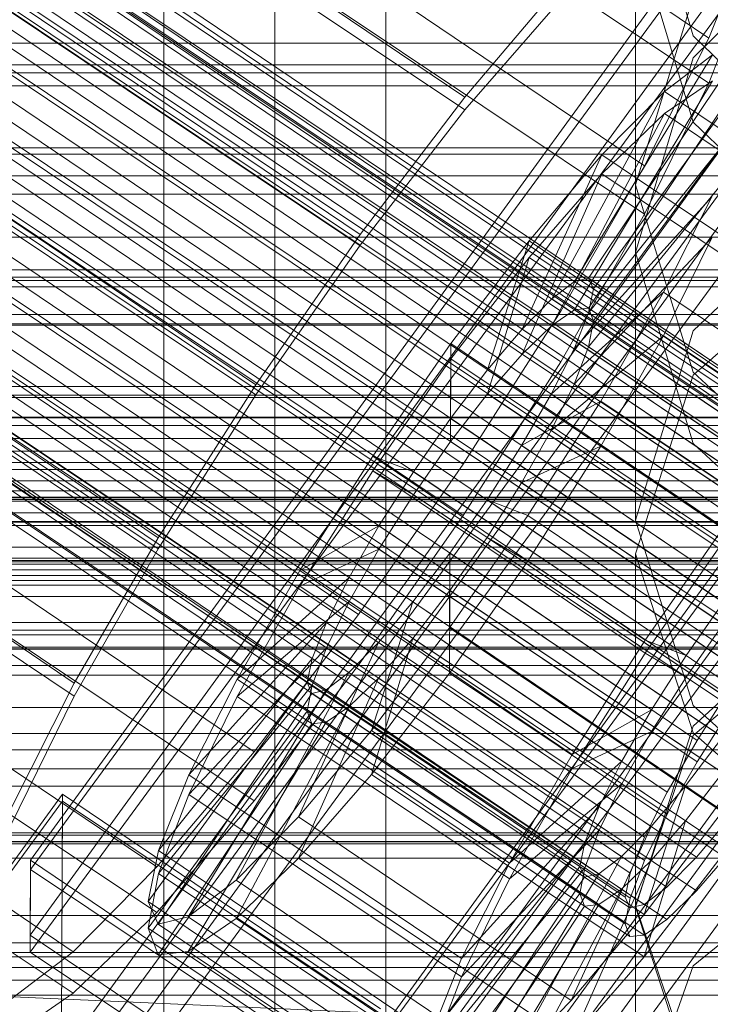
# Model space of a CAD drawing. Header units: millimetres. Extents: x -4738 to 65662, y -68080 to 6847.
# Tile 211 of 256: x -173 to -148, y -34556 to -34520. Entities that reach past the tile are written whole.
import ezdxf

# ---------------------------------------------------------------- set-up
doc = ezdxf.new("R2010")
doc.units = ezdxf.units.MM
for name, color, linetype, lineweight in [('COTAS_O', 1, 'Continuous', 0), ('COTAS_P', 1, 'Continuous', 0), ('frontal_briquetadora', 7, 'Continuous', 0), ('frontal_C01', 7, 'Continuous', 0), ('frontal_C02', 7, 'Continuous', 0), ('frontal_C03', 7, 'Continuous', 0), ('frontal_C04', 7, 'Continuous', 0), ('frontal_mezcladora', 7, 'Continuous', 0), ('frontal_secador', 7, 'Continuous', 0)]:
    doc.layers.add(name, color=color, linetype=linetype, lineweight=lineweight)
doc.dimstyles.new('R19_100', dxfattribs={"dimtxt": 250, "dimasz": 150, "dimexe": 150, "dimexo": 80, "dimgap": 100, "dimtad": 1, "dimtih": 1, "dimtoh": 1, "dimdsep": 46, "dimcen": 0.09, "dimadec": 0, "dimazin": 0, "dimtfac": 1, "dimtdec": 4, "dimtofl": 0, "dimtmove": 0, "dimatfit": 3, "dimfxl": 1, "dimtolj": 1, "dimtzin": 0, "dimarcsym": 0})

# ---------------------------------------------------------------- blocks, each defined once
blk = doc.blocks.new('DIM_R30_49')
at = {"layer": 'COTAS_P'}
for p, q in [((-150, -32300), (550, -32300)), ((550, -32300), (505, -32450)), ((550, -34900), (550, -32300)), ((550, -32300), (595, -32450)), ((550, -34900), (505, -34750)), ((550, -34900), (595, -34750)), ((-150, -34900), (550, -34900))]:
    blk.add_line(p, q, dxfattribs=at)
blk.add_text('2600 P', height=250, rotation=90, dxfattribs=at).set_placement((450, -33600))
blk = doc.blocks.new('DIM_R30_51')
at = {"layer": 'COTAS_O'}
for p, q in [((-650, -33700), (50, -33700)), ((50, -33700), (5, -33850)), ((50, -34900), (50, -33700)), ((50, -33700), (95, -33850)), ((50, -34900), (5, -34750)), ((50, -34900), (95, -34750)), ((-650, -34900), (50, -34900))]:
    blk.add_line(p, q, dxfattribs=at)
blk.add_text('1200 O', height=250, rotation=90, dxfattribs=at).set_placement((-50, -34300))
blk = doc.blocks.new('DIM_R30_52')
at = {"layer": 'COTAS_O'}
for p, q in [((-650, -34200), (-500, -34155)), ((650, -34200), (500, -34155)), ((-650, -34900), (-650, -34200)), ((-650, -34200), (650, -34200)), ((-650, -34200), (-500, -34245)), ((650, -34200), (500, -34245)), ((650, -34900), (650, -34200))]:
    blk.add_line(p, q, dxfattribs=at)
blk.add_text('1300 O', height=250, dxfattribs=at).set_placement((0, -34100))
blk = doc.blocks.new('DIM_R30_57')
at = {"layer": 'COTAS_P'}
for p, q in [((-305, -34680), (395, -34680)), ((395, -34680), (350, -34830)), ((395, -36000), (395, -34680)), ((395, -34680), (440, -34830)), ((395, -36000), (350, -35850)), ((395, -36000), (440, -35850)), ((-305, -36000), (395, -36000))]:
    blk.add_line(p, q, dxfattribs=at)
blk.add_text('1320 P', height=250, rotation=90, dxfattribs=at).set_placement((295, -35340))

msp = doc.modelspace()

# ---------------------------------------------------------------- linework, layer by layer
at = {"layer": 'frontal_briquetadora'}
for p, q in [((-164, -34454.149), (-164, -34674)), ((-160, -34674), (-160, -34454.149)), ((-160, -34478.149), (-160, -34698)), ((-160, -34703.142), (-160, -34483.291)), ((-160, -34483.291), (-160, -34691.652)), ((-160, -34698.08), (-160, -34489.719)), ((-160, -34489.719), (-160, -34692.717)), ((-168, -34689.16), (-168, -34492.29)), ((-164, -34695.288), (-164, -34492.29)), ((-160, -34695.288), (-160, -34492.29)), ((-160, -34492.29), (-160, -34689.16)), ((-168, -34497.432), (-168, -34694.302)), ((-160, -34694.302), (-160, -34497.432)), ((-160, -34507.212), (-160, -34521.811)), ((-160, -34526.043), (-160, -34510.982)), ((-160, -34524.321), (-160, -34513.861)), ((-148.92, -34520.952), (-151, -34513.787)), ((-160, -34514.607), (-160, -34530.029)), ((-160, -34515.062), (-160, -34529.165)), ((-160, -34515.099), (-160, -34530.501)), ((-160, -34530.972), (-160, -34515.589)), ((-148.92, -34521.752), (-143.094, -34516.027)), ((-160, -34516.984), (-160, -34526.011)), ((-151, -34517.123), (-151, -34528.769)), ((-151, -34517.123), (-148.92, -34524.071)), ((-151, -34526.331), (-148.92, -34519.58)), ((-143.094, -34526.603), (-148.92, -34520.952)), ((-160, -34521.811), (-160, -34531.565)), ((-151, -34528.769), (-148.92, -34521.752)), ((-148.92, -34524.071), (-143.093, -34529.643)), ((-160, -34528.587), (-160, -34524.321)), ((-160, -34526.011), (-160, -34528.587)), ((-160, -34536.502), (-160, -34526.043)), ((-151, -34526.331), (-151, -34538.419)), ((-148.92, -34533.082), (-151, -34526.331)), ((-143.094, -34526.023), (-148.92, -34531.596)), ((-148.92, -34533.192), (-143.093, -34528.025)), ((-148.92, -34535.648), (-151, -34528.769)), ((-160, -34529.165), (-160, -34538.192)), ((195, -34530), (-195, -34530)), ((-160, -34530.029), (-160, -34544.797)), ((-160, -34530.501), (-160, -34545.247)), ((-160, -34545.697), (-160, -34530.972)), ((-160, -34531.565), (-160, -34534.991)), ((-148.92, -34531.596), (-151, -34538.419)), ((-151, -34539.635), (-148.92, -34533.192)), ((-143.093, -34538.496), (-148.92, -34533.082)), ((-143.094, -34541.066), (-148.92, -34535.648)), ((-160, -34540.768), (-160, -34536.502)), ((195, -34537), (-195, -34537)), ((-160, -34538.192), (-160, -34540.768)), ((-151, -34538.419), (-148.92, -34545.1)), ((-151, -34539.635), (-151, -34552.363)), ((-151, -34539.635), (-148.92, -34546.078)), ((-143.094, -34540.51), (-148.92, -34545.844)), ((-143.093, -34541.275), (-148.92, -34546.182)), ((-160, -34544.797), (-160, -34558.872)), ((-148.92, -34545.1), (-143.094, -34550.353)), ((-160, -34545.247), (-160, -34559.3)), ((-160, -34559.728), (-160, -34545.697)), ((-148.92, -34545.844), (-151, -34552.363)), ((-148.92, -34546.182), (-151, -34552.301)), ((-148.92, -34546.078), (-143.093, -34551.244)), ((-148.92, -34554.481), (-143.093, -34549.754)), ((-151, -34552.301), (-151, -34565.638)), ((-151, -34552.301), (-148.92, -34558.42)), ((-148.92, -34558.731), (-151, -34552.363)), ((-151, -34560.376), (-148.92, -34554.481))]:
    msp.add_line(p, q, dxfattribs=at)
at = {"layer": 'frontal_C01'}
for p, q in [((-355.017, -34393.2), (-141.218, -34537.429)), ((-355.53, -34393.324), (-141.731, -34537.552)), ((-354.844, -34393.587), (-141.045, -34537.815)), ((-356.348, -34393.95), (-142.549, -34538.178)), ((-355.022, -34394.456), (-141.224, -34538.685)), ((-357.415, -34395.034), (-143.617, -34539.262)), ((-355.541, -34395.751), (-141.742, -34539.979)), ((-358.659, -34396.503), (-144.861, -34540.732)), ((-332.659, -34396.708), (-148.35, -34521.042)), ((-356.363, -34397.381), (-142.565, -34541.61)), ((-146.196, -34542.486), (-359.995, -34398.258)), ((-341.461, -34398.832), (-157.152, -34523.166)), ((-357.434, -34399.237), (-143.635, -34543.465)), ((-361.332, -34400.177), (-147.533, -34544.406)), ((-358.68, -34401.191), (-144.881, -34545.419)), ((-334.981, -34401.309), (-150.672, -34525.644)), ((-362.578, -34402.132), (-148.779, -34546.36)), ((-360.017, -34403.111), (-146.218, -34547.339)), ((-160.922, -34528.118), (-345.231, -34403.783)), ((-363.648, -34403.987), (-149.85, -34548.216)), ((-361.352, -34404.865), (-147.554, -34549.093)), ((-364.471, -34405.618), (-150.672, -34549.846)), ((-362.596, -34406.335), (-148.798, -34550.563)), ((-338.003, -34406.546), (-153.694, -34530.881)), ((-364.989, -34406.912), (-151.191, -34551.14)), ((-363.664, -34407.419), (-149.865, -34551.647)), ((-365.168, -34407.782), (-151.369, -34552.01)), ((-364.482, -34408.044), (-150.683, -34552.273)), ((-364.995, -34408.168), (-151.196, -34552.396)), ((-349.002, -34409.201), (-164.693, -34533.535)), ((-341.52, -34412.061), (-157.211, -34536.396)), ((-352.519, -34414.716), (-168.21, -34539.051)), ((-345.291, -34417.479), (-160.982, -34541.814)), ((-355.541, -34419.953), (-171.232, -34544.288)), ((-349.061, -34422.43), (-164.752, -34546.765)), ((-352.572, -34426.577), (-168.263, -34550.912)), ((-355.584, -34429.638), (-171.275, -34553.972)), ((-172.809, -34550.677), (-145.277, -34512.823)), ((-145.289, -34515.519), (-172.821, -34553.374)), ((-146.887, -34517.389), (-148.35, -34521.042)), ((-157.152, -34523.166), (-153.641, -34519.019)), ((-133.809, -34520.559), (-161.341, -34558.414)), ((-148.35, -34521.042), (-150.672, -34525.644)), ((-172.847, -34559.305), (-145.315, -34521.451)), ((-153.199, -34529.816), (-148.226, -34521.638)), ((-152.686, -34529.692), (-147.143, -34521.377)), ((-148.226, -34521.638), (-149.953, -34522.959)), ((-152.513, -34530.078), (-146.777, -34522.192)), ((-154.017, -34530.441), (-149.953, -34522.959)), ((-149.953, -34522.959), (-152.207, -34525.248)), ((-149.953, -34522.959), (-140.123, -34529.59)), ((-161.353, -34561.11), (-133.821, -34523.256)), ((-160.922, -34528.118), (-157.152, -34523.166)), ((-145.327, -34524.147), (-172.859, -34562.001)), ((-152.692, -34530.948), (-147.155, -34524.029)), ((-155.085, -34531.526), (-152.207, -34525.248)), ((-152.207, -34525.248), (-154.833, -34528.35)), ((-152.207, -34525.248), (-142.377, -34531.879)), ((-150.672, -34525.644), (-153.694, -34530.881)), ((-153.21, -34532.243), (-148.249, -34526.761)), ((-149.985, -34530.203), (-148.249, -34526.761)), ((-164.693, -34533.535), (-160.922, -34528.118)), ((-154.833, -34528.35), (-157.653, -34532.053)), ((-156.329, -34532.995), (-154.833, -34528.35)), ((-154.833, -34528.35), (-145.003, -34534.981)), ((-133.847, -34529.187), (-161.379, -34567.042)), ((-154.017, -34530.441), (-153.199, -34529.816)), ((-153.199, -34529.816), (-152.686, -34529.692)), ((-143.369, -34536.447), (-153.199, -34529.816)), ((-142.856, -34536.323), (-152.686, -34529.692)), ((-152.686, -34529.692), (-152.513, -34530.078)), ((-154.033, -34533.873), (-149.985, -34530.203)), ((-152.513, -34530.078), (-152.692, -34530.948)), ((-142.683, -34536.71), (-152.513, -34530.078)), ((-152.246, -34534.121), (-149.985, -34530.203)), ((-149.985, -34530.203), (-140.156, -34536.834)), ((-155.085, -34531.526), (-154.017, -34530.441)), ((-144.188, -34537.073), (-154.017, -34530.441)), ((-153.694, -34530.881), (-157.211, -34536.396)), ((-152.692, -34530.948), (-153.21, -34532.243)), ((-142.862, -34537.58), (-152.692, -34530.948)), ((430, -34531.343), (-430, -34531.343)), ((-156.329, -34532.995), (-155.085, -34531.526)), ((-145.255, -34538.157), (-155.085, -34531.526)), ((-161.391, -34569.738), (-133.859, -34531.883)), ((-157.653, -34532.053), (-160.474, -34536.106)), ((-157.653, -34532.053), (-157.665, -34534.75)), ((-147.823, -34538.685), (-157.653, -34532.053)), ((-153.21, -34532.243), (-154.033, -34533.873)), ((-143.38, -34538.874), (-153.21, -34532.243)), ((-157.665, -34534.75), (-156.329, -34532.995)), ((-146.499, -34539.626), (-156.329, -34532.995)), ((-168.21, -34539.051), (-164.693, -34533.535)), ((-154.033, -34533.873), (-155.103, -34535.729)), ((-155.103, -34535.729), (-152.246, -34534.121)), ((-154.877, -34538.246), (-152.246, -34534.121)), ((-144.203, -34540.504), (-154.033, -34533.873)), ((-152.246, -34534.121), (-142.416, -34540.752)), ((-159.001, -34536.669), (-157.665, -34534.75)), ((-157.665, -34534.75), (-147.835, -34541.381)), ((-155.103, -34535.729), (-156.35, -34537.683)), ((-145.274, -34542.36), (-155.103, -34535.729)), ((-160.474, -34536.106), (-163.105, -34540.232)), ((-159.001, -34536.669), (-160.474, -34536.106)), ((-160.474, -34536.106), (-150.644, -34542.737)), ((430, -34536.343), (-430, -34536.343)), ((-157.211, -34536.396), (-160.982, -34541.814)), ((-160.247, -34538.624), (-159.001, -34536.669)), ((-149.171, -34543.301), (-159.001, -34536.669)), ((-156.35, -34537.683), (-157.686, -34539.603)), ((-156.35, -34537.683), (-154.877, -34538.246)), ((-146.52, -34544.314), (-156.35, -34537.683)), ((-157.698, -34542.299), (-154.877, -34538.246)), ((-154.877, -34538.246), (-145.047, -34544.877)), ((-160.247, -34538.624), (-163.105, -34540.232)), ((-161.318, -34540.479), (-160.247, -34538.624)), ((-150.417, -34545.255), (-160.247, -34538.624)), ((-150.644, -34542.737), (-147.823, -34538.685)), ((-171.232, -34544.288), (-168.21, -34539.051)), ((-157.686, -34539.603), (-159.022, -34541.357)), ((-157.686, -34539.603), (-157.698, -34542.299)), ((-147.856, -34546.234), (-157.686, -34539.603)), ((-163.105, -34540.232), (-165.365, -34544.149)), ((-161.318, -34540.479), (-165.365, -34544.149)), ((-163.105, -34540.232), (-153.275, -34546.863)), ((-162.14, -34542.11), (-161.318, -34540.479)), ((-151.488, -34547.11), (-161.318, -34540.479)), ((-159.022, -34541.357), (-160.518, -34546.002)), ((-159.022, -34541.357), (-160.266, -34542.826)), ((-149.192, -34547.988), (-159.022, -34541.357)), ((-147.835, -34541.381), (-149.171, -34543.301)), ((-160.982, -34541.814), (-164.752, -34546.765)), ((-162.14, -34542.11), (-167.102, -34547.591)), ((-162.659, -34543.404), (-162.14, -34542.11)), ((-152.311, -34548.741), (-162.14, -34542.11)), ((-160.518, -34546.002), (-157.698, -34542.299)), ((-157.698, -34542.299), (-147.868, -34548.93)), ((-160.266, -34542.826), (-163.144, -34549.105)), ((-160.266, -34542.826), (-161.333, -34543.911)), ((-150.436, -34549.458), (-160.266, -34542.826)), ((-153.275, -34546.863), (-150.644, -34542.737)), ((-150.644, -34542.737), (-149.171, -34543.301)), ((-149.171, -34543.301), (-150.417, -34545.255)), ((-162.659, -34543.404), (-168.196, -34550.324)), ((-162.837, -34544.274), (-162.659, -34543.404)), ((-152.829, -34550.035), (-162.659, -34543.404)), ((-161.333, -34543.911), (-165.397, -34551.394)), ((-161.333, -34543.911), (-162.151, -34544.536)), ((-151.503, -34550.542), (-161.333, -34543.911)), ((-173.554, -34548.889), (-171.232, -34544.288)), ((-162.837, -34544.274), (-168.573, -34552.16)), ((-165.365, -34544.149), (-167.102, -34547.591)), ((-165.365, -34544.149), (-155.535, -34550.78)), ((-162.664, -34544.66), (-162.837, -34544.274)), ((-153.008, -34550.905), (-162.837, -34544.274)), ((-148.779, -34546.36), (-147.533, -34544.406)), ((-162.664, -34544.66), (-168.208, -34552.975)), ((-162.151, -34544.536), (-167.125, -34552.714)), ((-162.151, -34544.536), (-162.664, -34544.66)), ((-152.835, -34551.291), (-162.664, -34544.66)), ((-152.321, -34551.167), (-162.151, -34544.536)), ((-153.275, -34546.863), (-150.417, -34545.255)), ((-150.417, -34545.255), (-151.488, -34547.11)), ((-163.144, -34549.105), (-160.518, -34546.002)), ((-160.518, -34546.002), (-150.688, -34552.634)), ((-149.85, -34548.216), (-148.779, -34546.36)), ((-149.192, -34547.988), (-147.856, -34546.234)), ((-164.752, -34546.765), (-168.263, -34550.912)), ((-155.535, -34550.78), (-153.275, -34546.863)), ((-155.535, -34550.78), (-151.488, -34547.11)), ((-151.488, -34547.11), (-152.311, -34548.741)), ((-167.102, -34547.591), (-168.196, -34550.324)), ((-167.102, -34547.591), (-157.272, -34554.223)), ((-150.688, -34552.634), (-149.192, -34547.988)), ((-150.436, -34549.458), (-149.192, -34547.988)), ((-177.394, -34556.178), (-171.658, -34548.291)), ((-171.715, -34561.233), (-171.658, -34548.291)), ((-171.658, -34548.291), (-160.19, -34556.028)), ((-150.672, -34549.846), (-149.85, -34548.216)), ((-157.272, -34554.223), (-152.311, -34548.741)), ((-152.311, -34548.741), (-152.829, -34550.035)), ((-147.868, -34548.93), (-150.688, -34552.634)), ((-165.397, -34551.394), (-163.144, -34549.105)), ((-163.144, -34549.105), (-153.314, -34555.736)), ((-147.554, -34549.093), (-148.798, -34550.563)), ((-153.314, -34555.736), (-150.436, -34549.458)), ((-151.503, -34550.542), (-150.436, -34549.458)), ((-158.366, -34556.955), (-152.829, -34550.035)), ((-152.829, -34550.035), (-153.008, -34550.905)), ((-151.191, -34551.14), (-150.672, -34549.846)), ((-168.196, -34550.324), (-168.573, -34552.16)), ((-168.196, -34550.324), (-158.366, -34556.955)), ((-172.809, -34550.677), (-172.821, -34553.374)), ((-161.341, -34558.414), (-172.809, -34550.677)), ((-157.272, -34554.223), (-155.535, -34550.78)), ((-155.567, -34558.025), (-151.503, -34550.542)), ((-152.321, -34551.167), (-151.503, -34550.542)), ((-148.798, -34550.563), (-149.865, -34551.647)), ((-168.263, -34550.912), (-171.275, -34553.972)), ((-158.743, -34558.791), (-153.008, -34550.905)), ((-157.295, -34559.345), (-152.321, -34551.167)), ((-153.008, -34550.905), (-152.835, -34551.291)), ((-152.835, -34551.291), (-152.321, -34551.167)), ((-151.369, -34552.01), (-151.191, -34551.14)), ((-167.125, -34552.714), (-165.397, -34551.394)), ((-165.397, -34551.394), (-155.567, -34558.025)), ((-158.378, -34559.607), (-152.835, -34551.291)), ((-149.865, -34551.647), (-150.683, -34552.273)), ((-168.573, -34552.16), (-168.208, -34552.975)), ((-168.573, -34552.16), (-158.743, -34558.791)), ((-151.196, -34552.396), (-151.369, -34552.01)), ((-150.683, -34552.273), (-151.196, -34552.396)), ((-168.208, -34552.975), (-167.125, -34552.714)), ((-167.125, -34552.714), (-157.295, -34559.345)), ((-150.688, -34552.634), (-153.314, -34555.736)), ((-168.208, -34552.975), (-158.378, -34559.607)), ((-172.821, -34553.374), (-161.353, -34561.11)), ((-171.275, -34553.972), (-173.584, -34555.737)), ((-158.366, -34556.955), (-157.272, -34554.223)), ((-174.943, -34555.534), (-156.962, -34556.333)), ((-153.314, -34555.736), (-155.567, -34558.025))]:
    msp.add_line(p, q, dxfattribs=at)
at = {"layer": 'frontal_C02'}
for p, q in [((-355.53, -34395.528), (-141.731, -34538.504)), ((-355.017, -34395.472), (-141.218, -34538.448)), ((-354.844, -34395.927), (-141.045, -34538.902)), ((-356.348, -34396.091), (-142.549, -34539.066)), ((-357.415, -34397.122), (-143.617, -34540.097)), ((-355.022, -34396.861), (-141.224, -34539.836)), ((-358.659, -34398.55), (-144.861, -34541.526)), ((-355.541, -34398.211), (-141.742, -34541.186)), ((-332.659, -34399.413), (-148.35, -34522.667)), ((-356.363, -34399.884), (-142.565, -34542.86)), ((-146.196, -34543.255), (-359.995, -34400.28)), ((-341.461, -34400.371), (-157.152, -34523.626)), ((-357.434, -34401.768), (-143.635, -34544.743)), ((-361.332, -34402.192), (-147.533, -34545.168)), ((-358.68, -34403.733), (-144.881, -34546.708)), ((-362.578, -34404.157), (-148.779, -34547.132)), ((-334.981, -34404.136), (-150.672, -34527.39)), ((-160.922, -34528.507), (-345.231, -34405.252)), ((-360.017, -34405.645), (-146.218, -34548.62)), ((-363.648, -34406.04), (-149.85, -34549.016)), ((-361.352, -34407.374), (-147.554, -34550.35)), ((-364.471, -34407.714), (-150.672, -34550.689)), ((-362.596, -34408.803), (-148.798, -34551.779)), ((-364.989, -34409.064), (-151.191, -34552.039)), ((-338.003, -34409.451), (-153.694, -34532.706)), ((-363.664, -34409.834), (-149.865, -34552.809)), ((-365.168, -34409.998), (-151.369, -34552.973)), ((-364.995, -34410.452), (-151.196, -34553.428)), ((-364.482, -34410.397), (-150.683, -34553.372)), ((-349.002, -34410.649), (-164.693, -34533.904)), ((-341.52, -34414.996), (-157.211, -34538.251)), ((-352.519, -34416.194), (-168.21, -34539.449)), ((-345.291, -34420.393), (-160.982, -34543.648)), ((-355.541, -34421.51), (-171.232, -34544.764)), ((-349.061, -34425.274), (-164.752, -34548.529)), ((-352.572, -34429.307), (-168.263, -34552.561)), ((-355.584, -34432.216), (-171.275, -34555.471)), ((-172.809, -34551.005), (-145.277, -34513.482)), ((-145.289, -34516.463), (-172.821, -34553.985)), ((-146.887, -34518.858), (-148.35, -34522.667)), ((-157.152, -34523.626), (-153.641, -34519.593)), ((-133.809, -34521.151), (-161.341, -34558.674)), ((-153.199, -34530.834), (-148.226, -34522.574)), ((-152.686, -34530.779), (-147.143, -34522.456)), ((-148.35, -34522.667), (-150.672, -34527.39)), ((-148.226, -34522.574), (-149.953, -34523.762)), ((-172.847, -34560.542), (-145.315, -34523.02)), ((-152.513, -34531.233), (-146.777, -34523.416)), ((-160.922, -34528.507), (-157.152, -34523.626)), ((-154.017, -34531.397), (-149.953, -34523.762)), ((-149.953, -34523.762), (-152.207, -34525.938)), ((-149.953, -34523.762), (-140.123, -34530.335)), ((-161.353, -34561.654), (-133.821, -34524.132)), ((-152.692, -34532.167), (-147.155, -34525.388)), ((-155.085, -34532.428), (-152.207, -34525.938)), ((-152.207, -34525.938), (-154.833, -34528.954)), ((-152.207, -34525.938), (-142.377, -34532.512)), ((-145.327, -34526), (-172.859, -34563.523)), ((-150.672, -34527.39), (-153.694, -34532.706)), ((-153.21, -34533.517), (-148.249, -34528.237)), ((-149.985, -34531.77), (-148.249, -34528.237)), ((-164.693, -34533.904), (-160.922, -34528.507)), ((-154.833, -34528.954), (-157.653, -34532.606)), ((-156.329, -34533.857), (-154.833, -34528.954)), ((-154.833, -34528.954), (-145.003, -34535.528)), ((-133.847, -34530.689), (-161.379, -34568.211)), ((-154.017, -34531.397), (-153.199, -34530.834)), ((-153.199, -34530.834), (-152.686, -34530.779)), ((-143.369, -34537.408), (-153.199, -34530.834)), ((-142.856, -34537.352), (-152.686, -34530.779)), ((-152.686, -34530.779), (-152.513, -34531.233)), ((-152.513, -34531.233), (-152.692, -34532.167)), ((-142.683, -34537.807), (-152.513, -34531.233)), ((-155.085, -34532.428), (-154.017, -34531.397)), ((-144.188, -34537.97), (-154.017, -34531.397)), ((-154.033, -34535.19), (-149.985, -34531.77)), ((-152.246, -34535.746), (-149.985, -34531.77)), ((-149.985, -34531.77), (-140.156, -34538.344)), ((-152.692, -34532.167), (-153.21, -34533.517)), ((-142.862, -34538.741), (-152.692, -34532.167)), ((-157.653, -34532.606), (-160.474, -34536.643)), ((-157.653, -34532.606), (-157.665, -34535.586)), ((-147.823, -34539.179), (-157.653, -34532.606)), ((-153.694, -34532.706), (-157.211, -34538.251)), ((-156.329, -34533.857), (-155.085, -34532.428)), ((-145.255, -34539.001), (-155.085, -34532.428)), ((-161.391, -34571.192), (-133.859, -34533.669)), ((-153.21, -34533.517), (-154.033, -34535.19)), ((-143.38, -34540.09), (-153.21, -34533.517)), ((-168.21, -34539.449), (-164.693, -34533.904)), ((-157.665, -34535.586), (-156.329, -34533.857)), ((-146.499, -34540.43), (-156.329, -34533.857)), ((-154.033, -34535.19), (-155.103, -34537.074)), ((-144.203, -34541.764), (-154.033, -34535.19)), ((-159.001, -34537.498), (-157.665, -34535.586)), ((-157.665, -34535.586), (-147.835, -34542.16)), ((-155.103, -34537.074), (-152.246, -34535.746)), ((-154.877, -34539.894), (-152.246, -34535.746)), ((-152.246, -34535.746), (-142.416, -34542.32)), ((-160.474, -34536.643), (-163.105, -34540.791)), ((-159.001, -34537.498), (-160.474, -34536.643)), ((-160.474, -34536.643), (-150.644, -34543.216)), ((-155.103, -34537.074), (-156.35, -34539.039)), ((-145.274, -34543.647), (-155.103, -34537.074)), ((-160.247, -34539.463), (-159.001, -34537.498)), ((-149.171, -34544.072), (-159.001, -34537.498)), ((-157.211, -34538.251), (-160.982, -34543.648)), ((-156.35, -34539.039), (-157.686, -34540.951)), ((-156.35, -34539.039), (-154.877, -34539.894)), ((-146.52, -34545.612), (-156.35, -34539.039)), ((-171.232, -34544.764), (-168.21, -34539.449)), ((-160.247, -34539.463), (-163.105, -34540.791)), ((-161.318, -34541.347), (-160.247, -34539.463)), ((-150.417, -34546.037), (-160.247, -34539.463)), ((-150.644, -34543.216), (-147.823, -34539.179)), ((-157.698, -34543.932), (-154.877, -34539.894)), ((-154.877, -34539.894), (-145.047, -34546.468)), ((-163.105, -34540.791), (-165.365, -34544.767)), ((-163.105, -34540.791), (-153.275, -34547.364)), ((-157.686, -34540.951), (-159.022, -34542.68)), ((-157.686, -34540.951), (-157.698, -34543.932)), ((-147.856, -34547.525), (-157.686, -34540.951)), ((-161.318, -34541.347), (-165.365, -34544.767)), ((-162.14, -34543.02), (-161.318, -34541.347)), ((-151.488, -34547.92), (-161.318, -34541.347)), ((-147.835, -34542.16), (-149.171, -34544.072)), ((-159.022, -34542.68), (-160.518, -34547.583)), ((-159.022, -34542.68), (-160.266, -34544.109)), ((-149.192, -34549.254), (-159.022, -34542.68)), ((-162.14, -34543.02), (-167.102, -34548.3)), ((-162.659, -34544.37), (-162.14, -34543.02)), ((-152.311, -34549.594), (-162.14, -34543.02)), ((-153.275, -34547.364), (-150.644, -34543.216)), ((-150.644, -34543.216), (-149.171, -34544.072)), ((-160.982, -34543.648), (-164.752, -34548.529)), ((-160.518, -34547.583), (-157.698, -34543.932)), ((-157.698, -34543.932), (-147.868, -34550.505)), ((-149.171, -34544.072), (-150.417, -34546.037)), ((-162.659, -34544.37), (-168.196, -34551.149)), ((-160.266, -34544.109), (-163.144, -34550.599)), ((-162.837, -34545.304), (-162.659, -34544.37)), ((-152.829, -34550.944), (-162.659, -34544.37)), ((-160.266, -34544.109), (-161.333, -34545.14)), ((-150.436, -34550.683), (-160.266, -34544.109)), ((-173.554, -34549.488), (-171.232, -34544.764)), ((-165.365, -34544.767), (-167.102, -34548.3)), ((-165.365, -34544.767), (-155.535, -34551.34)), ((-161.333, -34545.14), (-165.397, -34552.775)), ((-161.333, -34545.14), (-162.151, -34545.703)), ((-151.503, -34551.714), (-161.333, -34545.14)), ((-162.837, -34545.304), (-168.573, -34553.121)), ((-162.664, -34545.759), (-162.837, -34545.304)), ((-153.008, -34551.878), (-162.837, -34545.304)), ((-148.779, -34547.132), (-147.533, -34545.168)), ((-162.664, -34545.759), (-168.208, -34554.081)), ((-162.151, -34545.703), (-167.125, -34553.963)), ((-162.151, -34545.703), (-162.664, -34545.759)), ((-152.835, -34552.332), (-162.664, -34545.759)), ((-152.321, -34552.276), (-162.151, -34545.703)), ((-153.275, -34547.364), (-150.417, -34546.037)), ((-150.417, -34546.037), (-151.488, -34547.92)), ((-149.85, -34549.016), (-148.779, -34547.132)), ((-163.144, -34550.599), (-160.518, -34547.583)), ((-160.518, -34547.583), (-150.688, -34554.156)), ((-155.535, -34551.34), (-153.275, -34547.364)), ((-149.192, -34549.254), (-147.856, -34547.525)), ((-155.535, -34551.34), (-151.488, -34547.92)), ((-151.488, -34547.92), (-152.311, -34549.594)), ((-167.102, -34548.3), (-168.196, -34551.149)), ((-167.102, -34548.3), (-157.272, -34554.873)), ((-177.394, -34556.364), (-171.658, -34548.547)), ((-171.715, -34562.853), (-171.658, -34548.547)), ((-171.658, -34548.547), (-160.19, -34556.216)), ((-164.752, -34548.529), (-168.263, -34552.561)), ((-150.672, -34550.689), (-149.85, -34549.016)), ((-150.688, -34554.156), (-149.192, -34549.254)), ((-150.436, -34550.683), (-149.192, -34549.254)), ((-157.272, -34554.873), (-152.311, -34549.594)), ((-152.311, -34549.594), (-152.829, -34550.944)), ((-147.554, -34550.35), (-148.798, -34551.779)), ((-165.397, -34552.775), (-163.144, -34550.599)), ((-163.144, -34550.599), (-153.314, -34557.173)), ((-153.314, -34557.173), (-150.436, -34550.683)), ((-151.503, -34551.714), (-150.436, -34550.683)), ((-151.191, -34552.039), (-150.672, -34550.689)), ((-147.868, -34550.505), (-150.688, -34554.156)), ((-172.809, -34551.005), (-172.821, -34553.985)), ((-161.341, -34558.674), (-172.809, -34551.005)), ((-168.196, -34551.149), (-168.573, -34553.121)), ((-168.196, -34551.149), (-158.366, -34557.723)), ((-158.366, -34557.723), (-152.829, -34550.944)), ((-152.829, -34550.944), (-153.008, -34551.878)), ((-157.272, -34554.873), (-155.535, -34551.34)), ((-158.743, -34559.695), (-153.008, -34551.878)), ((-155.567, -34559.349), (-151.503, -34551.714)), ((-153.008, -34551.878), (-152.835, -34552.332)), ((-152.321, -34552.276), (-151.503, -34551.714)), ((-148.798, -34551.779), (-149.865, -34552.809)), ((-151.369, -34552.973), (-151.191, -34552.039)), ((-168.263, -34552.561), (-171.275, -34555.471)), ((-158.378, -34560.654), (-152.835, -34552.332)), ((-157.295, -34560.536), (-152.321, -34552.276)), ((-152.835, -34552.332), (-152.321, -34552.276)), ((-167.125, -34553.963), (-165.397, -34552.775)), ((-165.397, -34552.775), (-155.567, -34559.349)), ((-149.865, -34552.809), (-150.683, -34553.372)), ((-168.573, -34553.121), (-168.208, -34554.081)), ((-168.573, -34553.121), (-158.743, -34559.695)), ((-151.196, -34553.428), (-151.369, -34552.973)), ((-150.683, -34553.372), (-151.196, -34553.428)), ((-172.821, -34553.985), (-161.353, -34561.654)), ((-168.208, -34554.081), (-167.125, -34553.963)), ((-167.125, -34553.963), (-157.295, -34560.536)), ((-168.208, -34554.081), (-158.378, -34560.654)), ((-150.688, -34554.156), (-153.314, -34557.173)), ((-158.366, -34557.723), (-157.272, -34554.873)), ((-171.275, -34555.471), (-173.584, -34557.058))]:
    msp.add_line(p, q, dxfattribs=at)
at = {"layer": 'frontal_C03'}
for p, q in [((1250, -34521.224), (-1250, -34521.224)), ((1250, -34522.296), (-1250, -34522.296)), ((1250, -34529.782), (-1250, -34529.782)), ((1250, -34531.387), (-1250, -34531.387)), ((1250, -34533.593), (-1250, -34533.593)), ((1250, -34533.909), (-1250, -34533.909)), ((1250, -34534.703), (-1250, -34534.703)), ((-1250, -34535.467), (1250, -34535.467)), ((1250, -34536.59), (-1250, -34536.59)), ((1250, -34537.355), (-1250, -34537.355)), ((1250, -34538.149), (-1250, -34538.149)), ((1496, -34538.493), (-1496, -34538.493)), ((1496, -34538.61), (-1496, -34538.61)), ((1250, -34538.465), (-1250, -34538.465)), ((1496, -34539.876), (-1496, -34539.876)), ((1496, -34540.211), (-1496, -34540.211)), ((-1250, -34541.168), (1250, -34541.168)), ((1496, -34542.551), (-1496, -34542.551)), ((1496, -34543.052), (-1496, -34543.052)), ((1250, -34543.061), (-1250, -34543.061)), ((-1496, -34546.109), (1496, -34546.109)), ((1496, -34546.701), (-1496, -34546.701)), ((1496, -34550.009), (-1496, -34550.009)), ((1496, -34550.601), (-1496, -34550.601)), ((1496, -34553.657), (-1496, -34553.657)), ((1250, -34553.649), (-1250, -34553.649)), ((1496, -34554.159), (-1496, -34554.159)), ((1250, -34555.541), (-1250, -34555.541))]:
    msp.add_line(p, q, dxfattribs=at)
at = {"layer": 'frontal_C04'}
for p, q in [((188, -34522.763), (-188, -34522.763)), ((225, -34525.221), (-225, -34525.221)), ((-225, -34528.221), (225, -34528.221)), ((225, -34529.389), (-225, -34529.389)), ((225, -34535.93), (-225, -34535.93)), ((188, -34537.67), (-188, -34537.67)), ((-225, -34539.787), (225, -34539.787)), ((-188, -34540.406), (188, -34540.406)), ((225, -34540.754), (-225, -34540.754)), ((225, -34545.174), (-225, -34545.174)), ((-225, -34549.771), (225, -34549.771)), ((225, -34550.081), (-225, -34550.081)), ((225, -34552.673), (-225, -34552.673))]:
    msp.add_line(p, q, dxfattribs=at)
at = {"layer": 'frontal_mezcladora'}
for p, q in [((-160, -34535), (-160, -34450)), ((-315, -34535), (315, -34535)), ((-240, -34535), (-160, -34535)), ((-420, -34542.102), (240, -34542.102))]:
    msp.add_line(p, q, dxfattribs=at)
at = {"layer": 'frontal_secador'}
for p, q in [((-1250, -34522), (1250, -34522)), ((-1250, -34525), (1250, -34525)), ((1250, -34526), (-1250, -34526)), ((-1250, -34526.659), (1250, -34526.659)), ((1250, -34529.659), (-1250, -34529.659)), ((-1250, -34531), (1250, -34531)), ((1250, -34534), (-1250, -34534)), ((-1250, -34534.728), (1250, -34534.728)), ((-1250, -34537.588), (1250, -34537.588)), ((1250, -34537.611), (-1250, -34537.611)), ((1250, -34537.728), (-1250, -34537.728)), ((-1250, -34539.387), (1250, -34539.387)), ((1250, -34539.918), (-1250, -34539.918)), ((-1250, -34540), (1250, -34540)), ((1250, -34540.588), (-1250, -34540.588)), ((1250, -34542.387), (-1250, -34542.387)), ((1250, -34543), (-1250, -34543)), ((-1250, -34543.65), (1250, -34543.65)), ((1250, -34544), (-1250, -34544)), ((1250, -34547.382), (-1250, -34547.382)), ((-1250, -34548), (1250, -34548)), ((1250, -34549.689), (-1250, -34549.689)), ((-1250, -34550), (1250, -34550)), ((1250, -34554), (-1250, -34554)), ((1250, -34554.545), (-1250, -34554.545)), ((-1250, -34555), (1250, -34555))]:
    msp.add_line(p, q, dxfattribs=at)

# ---------------------------------------------------------------- dimensions: what is measured, and where the dimension line sits
at = {"layer": 'COTAS_O'}
for p2, distance, picture, middle in [((-650, -33700), -700, 'DIM_R30_51', (50, -34300)), ((650, -34900), 700, 'DIM_R30_52', (0, -34200))]:
    dim = msp.add_aligned_dim(p1=(-650, -34900), p2=p2, distance=distance, text='<> O', dimstyle='R19_100', dxfattribs=at)
    dim.commit()
    dim.dimension.update_dxf_attribs({"geometry": picture, "text_midpoint": middle})
at = {"layer": 'COTAS_P'}
for p1, p2, picture, middle in [((-150, -34900), (-150, -32300), 'DIM_R30_49', (550, -33600)), ((-305, -36000), (-305, -34680), 'DIM_R30_57', (395, -35340))]:
    dim = msp.add_aligned_dim(p1=p1, p2=p2, distance=-700, text='<> P', dimstyle='R19_100', dxfattribs=at)
    dim.commit()
    dim.dimension.update_dxf_attribs({"geometry": picture, "text_midpoint": middle})

doc.saveas('drawing.dxf')
